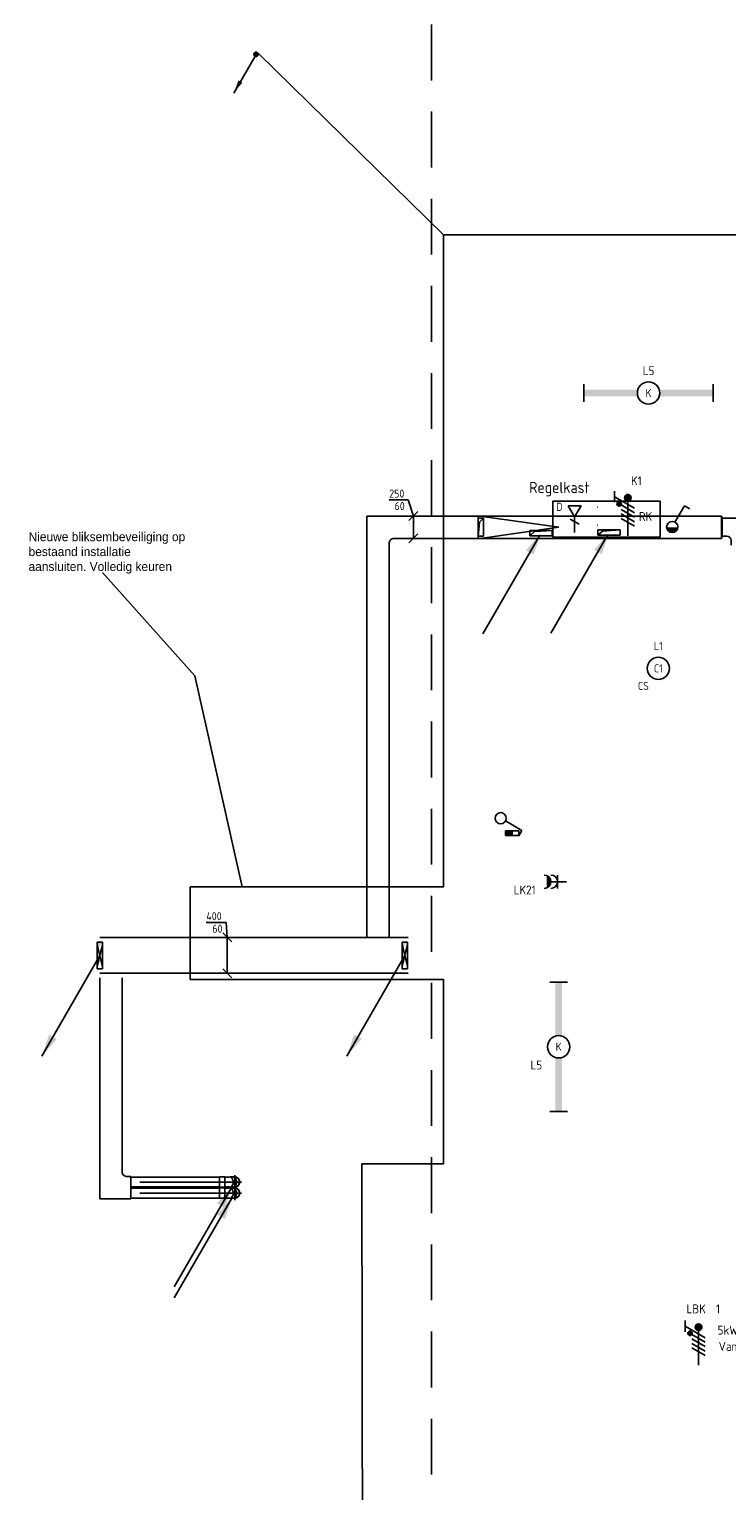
# Model space of a CAD drawing. Header units: millimetres. Extents: x -28157 to 193371, y -2151 to 171990.
# Tile 17 of 31: x 98933 to 106744, y 24887 to 41240. Entities that reach past the tile are written whole.
import ezdxf
from ezdxf.enums import TextEntityAlignment as Align

# ---------------------------------------------------------------- set-up
doc = ezdxf.new("R2010")
doc.units = ezdxf.units.MM
doc.header["$LTSCALE"] = 50
doc.linetypes.add('2322122_a', pattern=[19.5, 12.5, -7])
doc.linetypes.add('CENTER2', pattern=[28.575, 19.05, -3.175, 3.175, -3.175])
doc.layers.get('0').update_dxf_attribs({"linetype": 'CONTINUOUS'})
for name, color, linetype in [('00KAD050', 8, 'CONTINUOUS'), ('BL$2----', 7, 'CONTINUOUS'), ('EL6122--', 3, 'CONTINUOUS'), ('EL6131--_KG_D', 6, 'CONTINUOUS'), ('EL6212--', 20, 'CONTINUOUS'), ('EL6221--', 20, 'CONTINUOUS'), ('EL6222--', 20, 'CONTINUOUS'), ('EL6311--', 20, 'CONTINUOUS'), ('EL6441--', 3, 'CONTINUOUS'), ('EM6131--_KG', 7, 'CONTINUOUS'), ('Sparingen Heegt', 6, 'CONTINUOUS'), ('WL524---_D', 4, 'CONTINUOUS'), ('WL524---_HARTLIJN', 1, 'CONTINUOUS')]:
    doc.layers.add(name, color=color, linetype=linetype)
doc.layers.add('Referentiepunt', color=253, linetype='CONTINUOUS', plot=False)
doc.styles.add('BURO-012', font='BUROFONT.shx', dxfattribs={"height": 120})
doc.styles.add('buro-018', font='BUROFONT.shx', dxfattribs={"height": 180})
doc.styles.add('STABICAD-018', font='ISOCP.SHX', dxfattribs={"height": 90})
doc.styles.add('STABICAD-025', font='ISOCP.SHX', dxfattribs={"height": 125})

# ---------------------------------------------------------------- blocks, each defined once
blk = doc.blocks.new('E00082')
at = {"color": 0, "linetype": 'Continuous'}
for p, q in [((-3, 10.98), (-3, 8.48)), ((-3, 9.73), (1.5, 7.13)), ((1.5, 6.13), (-1.5, 7.87)), ((1.5, 5.13), (-1.5, 6.87)), ((0, 8.75), (0, 1)), ((1.5, 4.13), (-1.5, 5.87)), ((1.5, 3.13), (-1.5, 4.87))]:
    blk.add_line(p, q, dxfattribs=at)
for points, const_width in [([(-0.38, 9.5, 1), (0.38, 9.5, 1)], 0.75), ([(-1.68, 8.12, 1), (-2.18, 8.12, 1)], 0.5)]:
    blk.add_lwpolyline(points, format="xyb", close=True, dxfattribs=dict(at, const_width=const_width))
for centre, radius in [((0, 9.5), 0.75), ((-1.93, 8.12), 0.5)]:
    blk.add_circle(centre, radius, dxfattribs=at)
at = {"color": 0, "linetype": 'Continuous', "style": 'STABICAD-018'}
for tag, p in [('PANEL', (0, 16)), ('CIRCUIT', (0, 13)), ('SUBCIRCUIT', (4.5, 13)), ('ARTICLECODE', (0, 0))]:
    blk.add_attdef(tag, text='', height=1.8, dxfattribs=at).set_placement(p, align=Align.MIDDLE)
at = {"color": 0, "linetype": 'Continuous', "style": 'STABICAD-018', "flags": 1}
blk.add_attdef('POWERCODE', text='', height=1.8, dxfattribs=at).set_placement((13, 13), align=Align.MIDDLE)
blk = doc.blocks.new('*U32')
at = {"color": 0, "linetype": 'Continuous'}
for p, q in [((-14.49, 2), (-14.49, -2)), ((14.49, 2), (14.49, -2))]:
    blk.add_line(p, q, dxfattribs=at)
blk.add_circle((0, 0), 2.5, dxfattribs=at)
for points in [[(-2.5, 0.75), (-14.49, 0.75), (-2.5, -0.75), (-14.49, -0.75)], [(2.5, 0.75), (14.49, 0.75), (2.5, -0.75), (14.49, -0.75)]]:
    blk.add_solid(points, dxfattribs=at)
at = {"color": 0, "linetype": 'Continuous', "style": 'STABICAD-018'}
for tag, p in [('PANEL', (0, 8)), ('CIRCUIT', (0, 5)), ('SUBCIRCUIT', (4.5, 5)), ('LIGHTFIXTURECODE', (0, 0)), ('SWITCHCODE', (4.5, -3))]:
    blk.add_attdef(tag, text='', height=1.8, dxfattribs=at).set_placement(p, align=Align.MIDDLE)
blk = doc.blocks.new('1115B3')
at = {"color": 0, "linetype": 'Continuous'}
blk.add_circle((0, 3.5), 2.5, dxfattribs=at)
at = {"color": 0, "linetype": 'Continuous', "style": 'STABICAD-018'}
for tag, p in [('PANEL', (0, 11.5)), ('CIRCUIT', (0, 8.5)), ('SUBCIRCUIT', (4.5, 8.5)), ('LIGHTFIXTURECODE', (0, 3.5)), ('SWITCHCODE', (4.5, 2.5))]:
    blk.add_attdef(tag, text='', height=1.8, dxfattribs=at).set_placement(p, align=Align.MIDDLE)
blk = doc.blocks.new('*U289')
at = {"color": 0, "linetype": 'Continuous'}
for p, q in [((0, 200, -5460), (3450, 200, -5460)), ((0, -200, -5460), (3450, -200, -5460))]:
    blk.add_line(p, q, dxfattribs=at)
blk = doc.blocks.new('E00115')
at = {"color": 0, "linetype": 'Continuous'}
for p, q in [((3.35, 6.3), (3.35, 6.65)), ((2.85, 6.3), (2.85, 3.3)), ((3.85, 6.3), (2.85, 6.3)), ((2.85, 4.8), (3.85, 4.8)), ((2.85, 3.3), (3.85, 3.3)), ((3.85, 3.3), (3.85, 6.3))]:
    blk.add_line(p, q, dxfattribs=at)
at = {"color": 0, "linetype": 'Continuous', "const_width": 1}
blk.add_lwpolyline([(3.35, 4.8), (3.35, 3.3)], dxfattribs=at)
blk = doc.blocks.new('*U55')
at = {"color": 0, "linetype": 'Continuous'}
for p, q in [((0.62, 3.33), (2.74, 7)), ((2.74, 7), (3.95, 6.3))]:
    blk.add_line(p, q, dxfattribs=at)
blk.add_circle((0, 2.25), 1.25, dxfattribs=at)
blk.add_blockref('E00115', (0, 0), dxfattribs=at)
at = {"color": 0, "linetype": 'Continuous', "style": 'STABICAD-018'}
for tag, p in [('SWITCHCODE', (3.36, 9)), ('ARTICLECODE', (0, 0))]:
    blk.add_attdef(tag, text='', height=1.8, dxfattribs=at).set_placement(p, align=Align.MIDDLE)
blk = doc.blocks.new('111304AW')
at = {"color": 0, "linetype": 'Continuous'}
for p, q in [((1.3, 5.25), (-1.3, 5.25)), ((1.16, 5.05), (-1.16, 5.05)), ((0.96, 4.85), (-0.96, 4.85)), ((0.65, 4.65), (-0.65, 4.65)), ((0, 1), (0, 4.5)), ((-1.5, 3), (1.5, 3))]:
    blk.add_line(p, q, dxfattribs=at)
for centre in [(0, 6), (0, 4.5)]:
    blk.add_arc(centre, 1.5, 180, 0, dxfattribs=at)
at = {"color": 0, "linetype": 'Continuous', "style": 'STABICAD-018'}
for tag, p in [('PANEL', (0, 11.5)), ('CIRCUIT', (0, 8.5)), ('SUBCIRCUIT', (4.5, 8.5)), ('ARTICLECODE', (0, 0))]:
    blk.add_attdef(tag, text='', height=1.8, dxfattribs=at).set_placement(p, align=Align.MIDDLE)
at = {"color": 0, "linetype": 'Continuous', "style": 'STABICAD-018', "flags": 1}
blk.add_attdef('POWERCODE', text='', height=1.8, dxfattribs=at).set_placement((13, 8.5), align=Align.MIDDLE)
blk = doc.blocks.new('E00169')
at = {"color": 0, "linetype": 'Continuous'}
blk.add_line((0, 0), (-5, -8.66), dxfattribs=at)
at = {"color": 0, "linetype": 'Continuous', "const_width": 0.5}
blk.add_lwpolyline([(-0.25, 0, 1), (0.25, 0, 1)], format="xyb", close=True, dxfattribs=at)
at = {"color": 0, "linetype": 'Continuous'}
blk.add_lwpolyline([(-5, -8.66, 0, 1, 0), (-3.5, -6.06, 1, 1, 0)], format="xyseb", dxfattribs=at)
blk.add_circle((0, 0), 0.5, dxfattribs=at)
at = {"color": 0, "linetype": 'Continuous', "style": 'STABICAD-018'}
blk.add_attdef('ARTICLECODE', text='', height=1.8, dxfattribs=at).set_placement((0, 0), align=Align.MIDDLE)
blk = doc.blocks.new('*U52')
for p, q in [((30, 125, -2492), (-30, -125, -2492)), ((-30, 125, -2492), (30, -125, -2492)), ((-30, -125, -2492), (-30, 125, -2492)), ((30, 125, -2492), (30, -125, -2492))]:
    blk.add_line(p, q)
blk = doc.blocks.new('*U70')
at = {"linetype": 'Continuous'}
for color, points in [(0, [(30, 150), (-30, 150), (-30, -150), (-17, 87)]), (256, [(-650, -1126), (-568, -884), (-482, -934)])]:
    blk.add_hatch(color=color, dxfattribs=at).paths.add_polyline_path(points, flags=0)
for p, q in [((0, 0), (-650, -1126)), ((-30, 150), (-30, 0)), ((-30, -150), (-30, 0))]:
    blk.add_line(p, q, dxfattribs=at)
at = {"color": 0, "linetype": 'Continuous'}
for p, q in [((-30, 150), (30, 150)), ((-30, -150), (-30, 150)), ((30, 150), (30, -150)), ((30, -150), (-30, -150))]:
    blk.add_line(p, q, dxfattribs=at)
blk = doc.blocks.new('*U123')
at = {"color": 0, "linetype": 'Continuous'}
for p, q in [((0, 100, 730), (1, 100, 730)), ((0, -100, 730), (1, -100, 730))]:
    blk.add_line(p, q, dxfattribs=at)
blk = doc.blocks.new('*U95')
at = {"linetype": 'Continuous'}
blk.add_line((0, 0), (1, 0), dxfattribs=at)
blk = doc.blocks.new('1114A1WD')
at = {"color": 0, "linetype": 'Continuous'}
for p, q in [((1.22, 2), (-1.22, 2)), ((1.17, 1.8), (-1.17, 1.8)), ((1.07, 1.6), (-1.07, 1.6)), ((0.92, 1.4), (-0.92, 1.4)), ((0.68, 1.2), (-0.68, 1.2))]:
    blk.add_line(p, q, dxfattribs=at)
blk = doc.blocks.new('*U96')
at = {"color": 0, "linetype": 'Continuous'}
for p, q in [((0.62, 3.33), (2.74, 7)), ((2.74, 7), (3.95, 6.3))]:
    blk.add_line(p, q, dxfattribs=at)
blk.add_circle((0, 2.25), 1.25, dxfattribs=at)
blk.add_blockref('1114A1WD', (0, 0), dxfattribs=at)
at = {"color": 0, "linetype": 'Continuous', "style": 'STABICAD-018'}
for tag, p in [('SWITCHCODE', (3.36, 9)), ('ARTICLECODE', (0, 0))]:
    blk.add_attdef(tag, text='', height=1.8, dxfattribs=at).set_placement(p, align=Align.MIDDLE)
blk = doc.blocks.new('*U100')
blk.add_hatch(color=256).paths.add_polyline_path([(0, 0), (-242, 82), (-192, 168)], flags=0)
blk.add_line((-1126, 650), (-30, 17))
at = {"layer": 'EL6131--_KG_D'}
for p, q in [((-30, -125), (-30, 125)), ((30, 125), (-30, 125)), ((-30, 125), (17, 72)), ((17, 72), (30, -125)), ((30, -125), (30, 125)), ((-30, -125), (30, -125))]:
    blk.add_line(p, q, dxfattribs=at)
at = {"layer": '00KAD050'}
for tag, p, style in [('ELEMENTCODE', (52749, 23552), 'STABICAD-018'), ('POSITIONCODE', (52749, 23452), 'BURO-012'), ('SECTIONCODE', (52749, 23452), 'BURO-012'), ('FLOORCODE', (52799, 23452), 'STABICAD-018')]:
    blk.add_attdef(tag, p, '', height=2, dxfattribs=dict(at, style=style))
blk = doc.blocks.new('*U127')
at = {"color": 0, "linetype": 'Continuous'}
for p, q in [((-12, -4), (-12, 4)), ((-12, 4), (12, 4)), ((12, 4), (12, -4)), ((12, -4), (-12, -4))]:
    blk.add_line(p, q, dxfattribs=at)
at = {"color": 0, "linetype": 'Continuous', "style": 'STABICAD-018'}
for tag, p in [('PANEL', (0, 15)), ('CIRCUIT', (0, 9)), ('SUBCIRCUIT', (4.5, 9)), ('PANELNAME', (0, 6)), ('ARTICLECODE', (0, 0))]:
    blk.add_attdef(tag, text='', height=1.8, dxfattribs=at).set_placement(p, align=Align.MIDDLE)
blk.add_attdef('CASCADINGPANEL', (0, 0), '', height=1.8, dxfattribs=at)
blk = doc.blocks.new('*U291')
at = {"color": 0, "linetype": 'Continuous'}
for p, q in [((0, 125, -11320), (4365, 125, -11320)), ((0, -125, -11320), (4365, -125, -11320))]:
    blk.add_line(p, q, dxfattribs=at)
blk = doc.blocks.new('*U248')
at = {"color": 0, "linetype": 'Continuous'}
for p, q in [((0, 125, -11320), (1531, 125, -11320)), ((0, -125, -11320), (1531, -125, -11320))]:
    blk.add_line(p, q, dxfattribs=at)
blk = doc.blocks.new('*U241')
at = {"color": 0, "linetype": 'Continuous'}
for p, q in [((0, 125, -12695), (1784, 125, -12695)), ((0, -125, -12695), (1784, -125, -12695))]:
    blk.add_line(p, q, dxfattribs=at)
blk = doc.blocks.new('*U239')
at = {"color": 0, "linetype": 'Continuous'}
for p, q in [((19, 125, -12688), (898, 125, -12688)), ((19, -125, -12688), (898, -125, -12688))]:
    blk.add_line(p, q, dxfattribs=at)
at = {"linetype": 'Continuous'}
for q in [(898, 125, -12688), (898, -125, -12688)]:
    blk.add_line((19, 0, -12688), q, dxfattribs=at)
blk = doc.blocks.new('*U242')
at = {"layer": 'EL6131--_KG_D', "linetype": 'Continuous'}
for p, q in [((-30, 100, -11943.2), (30, 100, -11943.2)), ((-30, 100, -11943.2), (-30, -100, -11943.2)), ((30, 100, -11943.2), (17.4, -58, -11943.2)), ((30, -100, -11943.2), (30, 100, -11943.2)), ((17.4, -58, -11943.2), (-30, -100, -11943.2)), ((-30, -100, -11943.2), (30, -100, -11943.2))]:
    blk.add_line(p, q, dxfattribs=at)
blk = doc.blocks.new('*U292')
at = {"color": 0, "linetype": 'Continuous'}
for p, q in [((-57, 182, -11320), (-271, 182, -11320)), ((0, 0, -11320), (-57, 182, -11320)), ((-50, -50, -11320), (50, 50, -11320)), ((0, 0, -11320), (0, -250, -11320)), ((-50, -300, -11320), (50, -200, -11320))]:
    blk.add_line(p, q, dxfattribs=at)
at = {"color": 0, "linetype": 'Continuous', "style": 'STABICAD-018'}
for s, p in [('250', (-271, 207, -11320)), ('60', (-211, 67, -11320))]:
    blk.add_text(s, height=90, dxfattribs=at).set_placement(p)
blk = doc.blocks.new('*U290')
at = {"color": 0, "linetype": 'Continuous'}
for p, q in [((-13, 168, -5460), (-234, 168, -5460)), ((0, 0, -5460), (-13, 168, -5460)), ((50, -50, -5460), (-50, 50, -5460)), ((0, 0, -5460), (0, -400, -5460)), ((50, -450, -5460), (-50, -350, -5460))]:
    blk.add_line(p, q, dxfattribs=at)
at = {"color": 0, "linetype": 'Continuous', "style": 'STABICAD-018'}
for s, p in [('400', (-234, 193, -5460)), ('60', (-167, 53, -5460))]:
    blk.add_text(s, height=90, dxfattribs=at).set_placement(p)
blk = doc.blocks.new('*U249')
at = {"color": 0, "linetype": 'Continuous'}
for p, q in [((-125, 175, -11320), (-125, 225, -11320)), ((125, 175, -11320), (125, 225, -11320)), ((125, -125, -11320), (125, 175, -11320)), ((-175, 125, -11320), (-225, 125, -11320)), ((-175, -125, -11320), (-225, -125, -11320)), ((-175, -125, -11320), (125, -125, -11320))]:
    blk.add_line(p, q, dxfattribs=at)
blk.add_arc((-175, 175, -11320), 50, 270, 0, dxfattribs=at)
blk = doc.blocks.new('*U236')
at = {"color": 0, "linetype": 'Continuous'}
blk.add_line((30, -125, -11953), (30, 125, -11953), dxfattribs=at)
blk = doc.blocks.new('*U237')
at = {"color": 0, "linetype": 'Continuous'}
for p, q in [((0, 125, -12695), (10, 100, -12695)), ((0, -125, -12695), (0, 125, -12695)), ((10, -100, -12695), (10, 100, -12695)), ((10, -100, -12695), (0, -125, -12695))]:
    blk.add_line(p, q, dxfattribs=at)
blk = doc.blocks.new('*U243')
at = {"color": 0, "linetype": 'Continuous'}
for p, q in [((-27, 125, -12695), (11, 125, -12695)), ((-27, -125, -12695), (11, -125, -12695))]:
    blk.add_line(p, q, dxfattribs=at)
blk = doc.blocks.new('*U244')
at = {"color": 0, "linetype": 'Continuous'}
for p, q in [((8, 125, -11968), (30, 125, -11968)), ((30, -125, -11968), (30, 125, -11968)), ((8, -125, -11968), (30, -125, -11968))]:
    blk.add_line(p, q, dxfattribs=at)
blk = doc.blocks.new('*U246')
at = {"color": 0, "linetype": 'Continuous'}
for p, q in [((-100, 150, -12695), (-100, 200, -12695)), ((100, 150, -12695), (100, 200, -12695)), ((-150, 100, -12695), (-200, 100, -12695)), ((100, -100, -12695), (100, 150, -12695)), ((-150, -100, -12695), (-200, -100, -12695)), ((-150, -100, -12695), (100, -100, -12695))]:
    blk.add_line(p, q, dxfattribs=at)
blk.add_arc((-150, 150, -12695), 50, 270, 0, dxfattribs=at)
blk = doc.blocks.new('E00152')
at = {"color": 0, "linetype": 'Continuous'}
for p, q in [((-1.44, 7), (1.44, 7)), ((0, 4.5), (-1.44, 7)), ((0, 4.5), (1.44, 7)), ((-1, 4), (1, 2.85)), ((0, 4.5), (0, 1))]:
    blk.add_line(p, q, dxfattribs=at)
at = {"color": 7, "style": 'buro-018'}
for tag, p in [('COMMENT1', (0, 12)), ('DATACOM1', (0, 9))]:
    blk.add_attdef(tag, text='', height=1.8, dxfattribs=at).set_placement(p, align=Align.MIDDLE)
at = {"color": 0, "style": 'buro-018'}
blk.add_attdef('TEXT1', text='', height=1.8, dxfattribs=at).set_placement((2.5, 6), align=Align.MIDDLE)
at = {"color": 0, "linetype": 'Continuous', "style": 'buro-018', "flags": 1}
blk.add_attdef('ARTICLECODE', text='', height=1.8, dxfattribs=at).set_placement((0, 0), align=Align.MIDDLE)
blk = doc.blocks.new('*U328')
at = {"color": 0, "linetype": 'Continuous'}
for p, q in [((-58, 56, -3029), (-58, 21, -3029)), ((-55, 13, -3029), (-55, 19, -3029)), ((-55, 4, -3029), (-55, 13, -3029)), ((-55, 0, -3029), (-55, 4, -3029)), ((55, 13, -3029), (55, 19, -3029)), ((55, 4, -3029), (55, 13, -3029)), ((55, 0, -3029), (55, 4, -3029)), ((58, 56, -3029), (58, 21, -3029))]:
    blk.add_line(p, q, dxfattribs=at)
for radius, start, end in [(57.8, 167.9946, 12.0054), (55, 180, 0)]:
    blk.add_arc((0, 0, -3029), radius, start, end, dxfattribs=at)
at = {"color": 0, "linetype": 'Continuous', "extrusion": (0, 0, -1)}
for centre, start_param, end_param in [((0, 56, -3029), 5.973341, 9.734623), ((0, 21, -3029), 0, 3.141593)]:
    blk.add_ellipse(centre, major_axis=(57.8, 0), ratio=0.707107, start_param=start_param, end_param=end_param, dxfattribs=at)
at = {"layer": 'WL524---_HARTLIJN', "linetype": 'CENTER2'}
for p in [(0, 21, -3029), (0, 0, -3029)]:
    blk.add_line(p, (0, 19, -3029), dxfattribs=at)
blk.add_circle((0, 0, -3029), 0.0125, dxfattribs=at)
at = {"layer": 'Sparingen Heegt', "color": 2}
for tag, p, style in [('ELEMENTCODE', (101233, 29074, 3029), 'STABICAD-018'), ('POSITIONCODE', (101233, 28974, 3029), 'BURO-012'), ('SECTIONCODE', (101233, 28974, 3029), 'BURO-012')]:
    blk.add_attdef(tag, p, '', height=1.8, dxfattribs=dict(at, style=style))
blk = doc.blocks.new('*U327')
at = {"color": 0, "linetype": 'Continuous'}
for p, q in [((-19, 55, -3110), (-13, 55, -3110)), ((-13, 55, -3110), (2, 55, -3110)), ((2, 55, -3110), (18, 55, -3110)), ((18, 55, -3110), (26, 55, -3110)), ((29, 58, -3110), (26, 55, -3110)), ((90, 58, -3110), (29, 58, -3110)), ((29, -58, -3110), (29, 58, -3110)), ((90, -58, -3110), (90, 58, -3110)), ((-19, -55, -3110), (-13, -55, -3110)), ((-13, -55, -3110), (2, -55, -3110)), ((2, -55, -3110), (18, -55, -3110)), ((18, -55, -3110), (26, -55, -3110)), ((29, -58, -3110), (26, -55, -3110)), ((90, -58, -3110), (29, -58, -3110))]:
    blk.add_line(p, q, dxfattribs=at)
at = {"layer": 'WL524---_HARTLIJN', "linetype": 'CENTER2'}
for p, q in [((-61, 0, -3110), (-19, 0, -3110)), ((-19, 0, -3110), (26, 0, -3110)), ((29, 0, -3110), (26, 0, -3110))]:
    blk.add_line(p, q, dxfattribs=at)
at = {"layer": 'Sparingen Heegt', "color": 2}
for tag, p, style in [('ELEMENTCODE', (101152, 29074, 3110), 'STABICAD-018'), ('POSITIONCODE', (101152, 28974, 3110), 'BURO-012'), ('SECTIONCODE', (101152, 28974, 3110), 'BURO-012')]:
    blk.add_attdef(tag, p, '', height=1.8, dxfattribs=dict(at, style=style))
blk = doc.blocks.new('*U346')
at = {"color": 0, "linetype": 'Continuous'}
for p, q in [((61, 55, -3110), (1052, 55, -3110)), ((1052, 55, -3110), (1052, -55, -3110)), ((61, -55, -3110), (1052, -55, -3110))]:
    blk.add_line(p, q, dxfattribs=at)
at = {"layer": 'WL524---_HARTLIJN', "linetype": 'CENTER2'}
blk.add_line((0, 0, -3110), (1052, 0, -3110), dxfattribs=at)
at = {"layer": 'Sparingen Heegt', "color": 2, "style": 'BURO-012'}
for tag in ['ELEMENTCODE', 'POSITIONCODE', 'SECTIONCODE']:
    blk.add_attdef(tag, (101123, 28217, 3110), '', height=1.8, dxfattribs=at)
blk = doc.blocks.new('*U325')
at = {"color": 0, "linetype": 'Continuous'}
for p, q in [((-58, 56, -3029), (-58, 21, -3029)), ((-55, 13, -3029), (-55, 19, -3029)), ((-55, 4, -3029), (-55, 13, -3029)), ((-55, 0, -3029), (-55, 4, -3029)), ((55, 13, -3029), (55, 19, -3029)), ((55, 4, -3029), (55, 13, -3029)), ((55, 0, -3029), (55, 4, -3029)), ((58, 56, -3029), (58, 21, -3029))]:
    blk.add_line(p, q, dxfattribs=at)
for radius, start, end in [(57.8, 167.9946, 12.0054), (55, 180, 0)]:
    blk.add_arc((0, 0, -3029), radius, start, end, dxfattribs=at)
at = {"color": 0, "linetype": 'Continuous', "extrusion": (0, 0, -1)}
for centre, start_param, end_param in [((0, 56, -3029), 5.973341, 9.734623), ((0, 21, -3029), 0, 3.141593)]:
    blk.add_ellipse(centre, major_axis=(57.8, 0), ratio=0.707107, start_param=start_param, end_param=end_param, dxfattribs=at)
at = {"layer": 'WL524---_HARTLIJN', "linetype": 'CENTER2'}
for p in [(0, 21, -3029), (0, 0, -3029)]:
    blk.add_line(p, (0, 19, -3029), dxfattribs=at)
blk.add_circle((0, 0, -3029), 0.0125, dxfattribs=at)
at = {"layer": 'Sparingen Heegt', "color": 2}
for tag, p, style in [('ELEMENTCODE', (101233, 29198, 3029), 'STABICAD-018'), ('POSITIONCODE', (101233, 29098, 3029), 'BURO-012'), ('SECTIONCODE', (101233, 29098, 3029), 'BURO-012')]:
    blk.add_attdef(tag, p, '', height=1.8, dxfattribs=dict(at, style=style))
blk = doc.blocks.new('*U324')
at = {"color": 0, "linetype": 'Continuous'}
for p, q in [((-19, 55, -3110), (-13, 55, -3110)), ((-13, 55, -3110), (2, 55, -3110)), ((2, 55, -3110), (18, 55, -3110)), ((18, 55, -3110), (26, 55, -3110)), ((29, 58, -3110), (26, 55, -3110)), ((90, 58, -3110), (29, 58, -3110)), ((29, -58, -3110), (29, 58, -3110)), ((90, -58, -3110), (90, 58, -3110)), ((-19, -55, -3110), (-13, -55, -3110)), ((-13, -55, -3110), (2, -55, -3110)), ((2, -55, -3110), (18, -55, -3110)), ((18, -55, -3110), (26, -55, -3110)), ((29, -58, -3110), (26, -55, -3110)), ((90, -58, -3110), (29, -58, -3110))]:
    blk.add_line(p, q, dxfattribs=at)
at = {"layer": 'WL524---_HARTLIJN', "linetype": 'CENTER2'}
for p, q in [((-61, 0, -3110), (-19, 0, -3110)), ((-19, 0, -3110), (26, 0, -3110)), ((29, 0, -3110), (26, 0, -3110))]:
    blk.add_line(p, q, dxfattribs=at)
at = {"layer": 'Sparingen Heegt', "color": 2}
for tag, p, style in [('ELEMENTCODE', (101152, 29198, 3110), 'STABICAD-018'), ('POSITIONCODE', (101152, 29098, 3110), 'BURO-012'), ('SECTIONCODE', (101152, 29098, 3110), 'BURO-012')]:
    blk.add_attdef(tag, p, '', height=1.8, dxfattribs=dict(at, style=style))
blk = doc.blocks.new('*U347')
at = {"color": 0, "linetype": 'Continuous'}
for p, q in [((61, 55, -3110), (1051, 55, -3110)), ((1051, 55, -3110), (1051, -55, -3110)), ((61, -55, -3110), (1051, -55, -3110))]:
    blk.add_line(p, q, dxfattribs=at)
at = {"layer": 'WL524---_HARTLIJN', "linetype": 'CENTER2'}
blk.add_line((0, 0, -3110), (1051, 0, -3110), dxfattribs=at)
at = {"layer": 'Sparingen Heegt', "color": 2, "style": 'BURO-012'}
for tag in ['ELEMENTCODE', 'POSITIONCODE', 'SECTIONCODE']:
    blk.add_attdef(tag, (101123, 28341, 3110), '', height=1.8, dxfattribs=at)
blk = doc.blocks.new('*U326')
at = {"linetype": 'Continuous'}
blk.add_hatch(color=2, dxfattribs=at).paths.add_polyline_path([(-28, -48), (-109, -289), (-196, -239)], flags=0)
at = {"color": 2, "linetype": 'Continuous'}
blk.add_line((-678, -1173), (-33, -58), dxfattribs=at)
at = {"layer": 'WL524---_HARTLIJN', "linetype": 'CENTER2'}
for p, q in [((-77, 0), (77, 0)), ((0, -77), (0, 77))]:
    blk.add_line(p, q, dxfattribs=at)
blk.add_circle((0, 0), 0.0125, dxfattribs=at)
at = {"layer": 'Sparingen Heegt', "color": 2}
for tag, p, style in [('ELEMENTCODE', (101233, 29074), 'STABICAD-018'), ('POSITIONCODE', (101233, 28974), 'BURO-012'), ('SECTIONCODE', (101233, 28974), 'BURO-012'), ('FLOORCODE', (101283, 28974), 'STABICAD-018')]:
    blk.add_attdef(tag, p, '', height=1.8, dxfattribs=dict(at, style=style))
blk = doc.blocks.new('*U345')
at = {"color": 0, "linetype": 'Continuous'}
for p, q in [((0, 125, -12695), (2122, 125, -12695)), ((0, -125, -12695), (2122, -125, -12695))]:
    blk.add_line(p, q, dxfattribs=at)
at = {"layer": 'Sparingen Heegt', "color": 2, "style": 'BURO-012'}
for tag in ['ELEMENTCODE', 'POSITIONCODE', 'SECTIONCODE']:
    blk.add_attdef(tag, (99847, 30626, 12695), '', height=2, dxfattribs=at)
blk = doc.blocks.new('*U344')
at = {"color": 0, "linetype": 'Continuous'}
for p, q in [((-125, 175, -12695), (-125, 225, -12695)), ((-125, 225, -12695), (125, 225, -12695)), ((125, 175, -12695), (125, 225, -12695)), ((125, -125, -12695), (125, 175, -12695)), ((-175, 125, -12695), (-225, 125, -12695)), ((-175, -125, -12695), (-225, -125, -12695)), ((-175, -125, -12695), (125, -125, -12695))]:
    blk.add_line(p, q, dxfattribs=at)
blk.add_arc((-175, 175, -12695), 50, 270, 0, dxfattribs=at)
at = {"layer": 'Sparingen Heegt', "color": 2}
for tag, p, style in [('ELEMENTCODE', (99847, 28379, 12695), 'STABICAD-018'), ('POSITIONCODE', (99847, 28279, 12695), 'BURO-012'), ('SECTIONCODE', (99847, 28279, 12695), 'BURO-012')]:
    blk.add_attdef(tag, p, '', height=2, dxfattribs=dict(at, style=style))

msp = doc.modelspace()

# ---------------------------------------------------------------- linework, layer by layer
at = {"layer": 'EL6122--', "color": 3, "linetype": 'Continuous'}
for points in [[(103570.82308, 38941.18908, 2600), (101495.65737, 40971.8562, 2600)], [(114051.30792, 19740.74508, 2600), (114051.30792, 20108.57089, 2600), (113190.17968, 21660.78811, 2600), (113705.71584, 22327.84582, 2600), (113715.12606, 28439.86876, 2600), (112486.00234, 28439.86876, 2600), (112510.40413, 35326.144, 2600), (113523.78259, 35326.144, 2600), (113522.71972, 38941.18908, 2600), (103570.82308, 38941.18908, 2600), (103570.82308, 31643.77385, 2600), (100736.43461, 31643.77385, 2600), (100736.43461, 30605.84416, 2600), (103570.82308, 30608.17999, 2600), (103570.82308, 28543.66123, 2600), (102657.82918, 28543.66123, 2600), (102668.50219, 21721.89471, 2600), (113190.17968, 21721.89471, 2600), (113190.17968, 21660.78811, 2600)], [(101315.81117, 31644.52889, 2600), (100785.2268, 34006.94988, 2600), (99751.81825, 35159.72071, 2600)]]:
    msp.add_polyline3d(points, dxfattribs=at)
at = {"layer": 'Referentiepunt', "linetype": '2322122_a'}
msp.add_line((103437.97163, -1256.74877), (103437.97163, 103231.68836), dxfattribs=at)

# ---------------------------------------------------------------- block references
at = {"layer": 'EL6122--', "color": 3, "linetype": 'Continuous', "xscale": 50, "yscale": 50, "zscale": 50}
msp.add_blockref('E00169', (101472.48826, 40958.79833), dxfattribs=at)
at = {"layer": 'EL6131--_KG_D', "linetype": 'Continuous'}
for name, p in [('*U123', (105296.77904, 35791.81837, -729.66566)), ('*U248', (103064.70695, 35667.66358, 11320)), ('*U243', (104888.6655, 35667.66358, 12694.79217)), ('*U241', (104899.28905, 35667.66358, 12694.79217)), ('*U95', (105279.45853, 35791.81837, -729.66566)), ('*U237', (106683.60857, 35667.66358, 12694.79332)), ('*U70', (99723.56748, 30875.45903, 2730)), ('*U70', (103137.80059, 30876.57882, 2730))]:
    msp.add_blockref(name, p, dxfattribs=at)
for name, p, rotation in [('*U249', (102839.70695, 35667.66358, 11320), 180), ('*U236', (103990.59455, 35667.66358, 11953.23939), 180), ('*U244', (103990.59455, 35667.66358, 11967.54866), 180), ('*U242', (103990.59455, 35667.66358, 11943.23939), 180), ('*U239', (104880.40944, 35667.66358, 12688.10655), 180), ('*U246', (106893.60857, 35667.66358, 12694.79332), 90.00000000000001), ('*U291', (102839.70695, 31077.76517, 11320), 90.00000000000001), ('*U289', (103174.308, 30877.76517, 5460), 180), ('*U345', (99846.90029, 30626.00239, 12694.79332), 270), ('*U344', (99846.90029, 28279.06286, 12694.79332), 270)]:
    msp.add_blockref(name, p, dxfattribs=dict(at, rotation=rotation))
at = {"layer": 'EL6131--_KG_D'}
for name, p, rotation in [('*U100', (104662.29736, 35602.17338), 90.00000000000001), ('*U100', (105424.71225, 35607.50119), 90.00000000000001), ('*U52', (99723.56748, 30875.45903, 5222.43559), 180), ('*U52', (103137.80059, 30876.57882, 5222.43559), 180)]:
    msp.add_blockref(name, p, dxfattribs=dict(at, rotation=rotation))
at = {"layer": 'EL6212--', "linetype": 'Continuous'}
ref = msp.add_blockref('*U127', (105396.77904, 35758.1528), dxfattribs=dict(at, xscale=50, yscale=50, zscale=50))
ref.add_attrib('PANELNAME', 'Regelkast', dxfattribs={"layer": '0', "color": 7, "linetype": 'Continuous', "height": 125, "style": 'STABICAD-025'}).set_placement((104868.90729, 36094.93532), align=Align.MIDDLE)
at = {"layer": 'EL6221--', "linetype": 'Continuous'}
ref = msp.add_blockref('E00082', (105635.44619, 35523.33884), dxfattribs=dict(at, xscale=50, yscale=50, zscale=50))
ref.add_attrib('ARTICLECODE', 'RK', dxfattribs={"layer": '0', "color": 7, "linetype": 'Continuous', "height": 100, "style": 'STABICAD-018'}).set_placement((105833.88499, 35788.07985), align=Align.MIDDLE)
ref.add_attrib('CIRCUIT', 'K1', dxfattribs={"layer": '0', "color": 7, "linetype": 'Continuous', "height": 100, "style": 'STABICAD-018'}).set_placement((105731.20624, 36188.48421), align=Align.MIDDLE)
ref = msp.add_blockref('E00082', (106427.82363, 26242.72939), dxfattribs=dict(at, xscale=50, yscale=50, zscale=50))
ref.add_attrib('ARTICLECODE', ' LBK  1', dxfattribs={"layer": '0', "color": 7, "linetype": 'Continuous', "height": 100, "style": 'STABICAD-018'}).set_placement((106451.96489, 26922.08548), align=Align.MIDDLE)
ref.add_attrib('CIRCUIT', 'Vanaf RK', dxfattribs={"layer": '0', "color": 7, "linetype": 'Continuous', "height": 100, "style": 'STABICAD-018'}).set_placement((106920.44368, 26502.06341), align=Align.MIDDLE)
ref.add_attrib('POWERCODE', '5kW', dxfattribs={"layer": '0', "color": 7, "linetype": 'Continuous', "height": 100, "style": 'STABICAD-018'}).set_placement((106756.10403, 26683.39644), align=Align.MIDDLE)
at = {"layer": 'EL6222--', "linetype": 'Continuous'}
ref = msp.add_blockref('111304AW', (104999.24311, 31701.65739), dxfattribs=dict(at, xscale=50, yscale=50, zscale=50, rotation=90.00000000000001))
ref.add_attrib('CIRCUIT', 'LK21', dxfattribs={"layer": '0', "color": 7, "linetype": 'Continuous', "height": 100, "style": 'STABICAD-018'}).set_placement((104480.37138, 31609.25209), align=Align.MIDDLE)
at = {"layer": 'EL6311--', "linetype": 'Continuous'}
ref = msp.add_blockref('*U32', (105867.57336, 37170.0576), dxfattribs=dict(at, xscale=50, yscale=50, zscale=50))
ref.add_attrib('CIRCUIT', 'L5', dxfattribs={"layer": '0', "color": 7, "linetype": 'Continuous', "height": 100, "style": 'STABICAD-018'}).set_placement((105867.57336, 37420.0576), align=Align.MIDDLE)
ref.add_attrib('LIGHTFIXTURECODE', 'K', dxfattribs={"layer": '0', "color": 7, "linetype": 'Continuous', "height": 90, "style": 'STABICAD-018'}).set_placement((105867.57336, 37170.0576), align=Align.MIDDLE)
at = {"layer": 'EL6311--', "linetype": 'Continuous', "xscale": 50, "yscale": 50, "zscale": 50}
msp.add_blockref('*U96', (106132.67554, 35558.1528), dxfattribs=at)
at = {"layer": 'EL6311--', "linetype": 'Continuous'}
ref = msp.add_blockref('1115B3', (105977.04985, 33913.84019), dxfattribs=dict(at, xscale=50, yscale=50, zscale=50))
ref.add_attrib('CIRCUIT', 'L1', dxfattribs={"layer": '0', "color": 7, "linetype": 'Continuous', "height": 90, "style": 'STABICAD-018'}).set_placement((105977.04985, 34338.84019), align=Align.MIDDLE)
ref.add_attrib('LIGHTFIXTURECODE', 'C1', dxfattribs={"layer": '0', "color": 7, "linetype": 'Continuous', "height": 90, "style": 'STABICAD-018'}).set_placement((105977.04985, 34088.84019), align=Align.MIDDLE)
ref.add_attrib('SWITCHCODE', 'CS', dxfattribs={"layer": '0', "color": 7, "linetype": 'Continuous', "height": 90, "style": 'STABICAD-018'}).set_placement((105809.4637, 33892.94787), align=Align.MIDDLE)
at = {"layer": 'EL6311--', "linetype": 'Continuous', "xscale": 50, "yscale": 50, "zscale": 50, "rotation": 270}
msp.add_blockref('*U55', (104099.24311, 32412.21327), dxfattribs=at)
at = {"layer": 'EL6311--', "linetype": 'Continuous'}
ref = msp.add_blockref('*U32', (104861.23009, 29854.48472), dxfattribs=dict(at, xscale=50, yscale=50, zscale=50, rotation=90.00000000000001))
ref.add_attrib('CIRCUIT', 'L5', dxfattribs={"layer": '0', "color": 7, "linetype": 'Continuous', "height": 100, "style": 'STABICAD-018'}).set_placement((104611.23009, 29650.66783), align=Align.MIDDLE)
ref.add_attrib('LIGHTFIXTURECODE', 'K', dxfattribs={"layer": '0', "color": 7, "linetype": 'Continuous', "height": 90, "style": 'STABICAD-018'}).set_placement((104861.23009, 29854.48472), align=Align.MIDDLE)
at = {"layer": 'EL6441--', "linetype": 'Continuous'}
ref = msp.add_blockref('E00152', (105039.78261, 35558.1528), dxfattribs=dict(at, xscale=50, yscale=50, zscale=50))
ref.add_attrib('TEXT1', 'D', dxfattribs={"layer": '0', "color": 7, "linetype": 'Continuous', "height": 90, "style": 'STABICAD-018'}).set_placement((104867.54399, 35896.28039), align=Align.MIDDLE)
at = {"layer": 'EM6131--_KG', "linetype": 'Continuous'}
for name, p in [('*U292', (103234.37619, 35792.66358, 11320)), ('*U290', (101149.81248, 31077.76517, 5460))]:
    msp.add_blockref(name, p, dxfattribs=at)
at = {"layer": 'WL524---_D', "linetype": 'Continuous'}
for name, p, rotation in [('*U347', (101123.13463, 28341.03054, 3110.31728), 180), ('*U324', (101152.13463, 28341.03054, 3110.31728), 180), ('*U325', (101233.45191, 28341.03054, 3029), 90.00000000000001), ('*U346', (101123.13463, 28217.10939, 3110.31728), 180), ('*U327', (101152.13463, 28217.10939, 3110.31728), 180), ('*U328', (101233.45191, 28217.10939, 3029), 90.00000000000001)]:
    msp.add_blockref(name, p, dxfattribs=dict(at, rotation=rotation))
for p in [(101233.44757, 28341.00632), (101233.45191, 28217.10939)]:
    msp.add_blockref('*U326', p, dxfattribs=at)

# ---------------------------------------------------------------- texts
at = {"layer": 'BL$2----', "insert": (98925.43371, 35611.9266, 2730), "char_height": 100, "attachment_point": 1, "style": 'BURO-012'}
msp.add_mtext_dynamic_manual_height_columns('Nieuwe bliksembeveiliging op bestaand installatie aansluiten. Volledig keuren', width=1807.8539149, gutter_width=600, heights=[0], dxfattribs=at)

doc.saveas('drawing.dxf')
